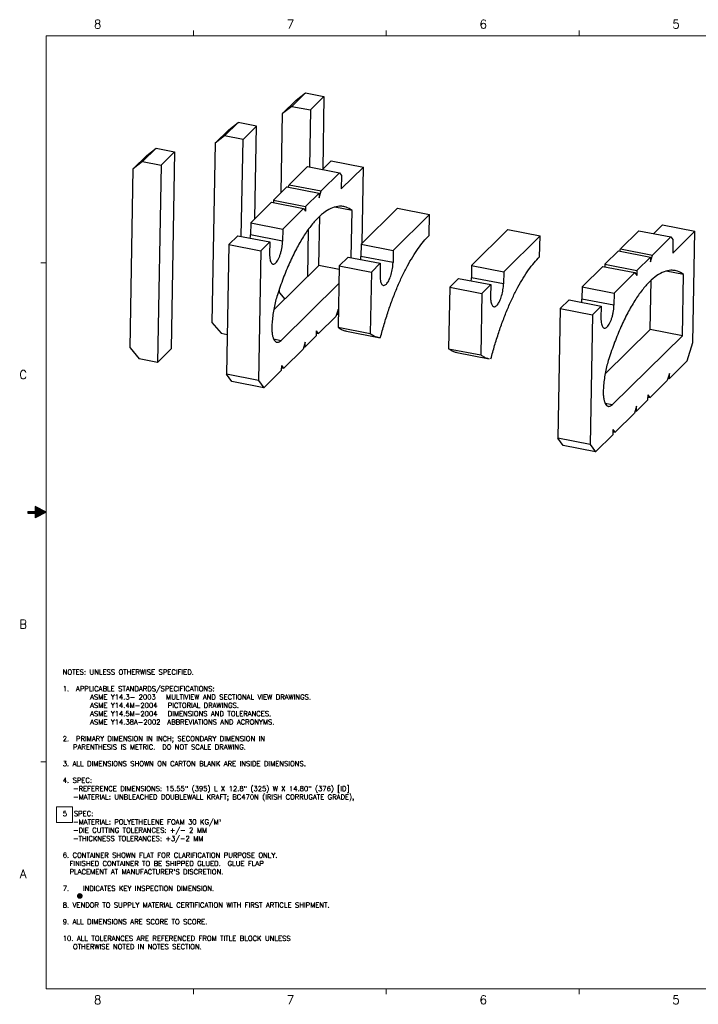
# Model space of a CAD drawing. Header units: inches. Extents: x 0.4 to 33.6, y 0.1 to 21.9.
# Tile 1 of 3: x 0.4 to 15.4, y 0.2 to 21.9. Entities that reach past the tile are written whole.
import ezdxf
from ezdxf.enums import TextEntityAlignment as Align

# ---------------------------------------------------------------- set-up
doc = ezdxf.new("R2010")
doc.units = ezdxf.units.IN
doc.header["$LTSCALE"] = 1.87
doc.header["$MEASUREMENT"] = 0
doc.layers.get('0').update_dxf_attribs({"linetype": 'CONTINUOUS'})
for name, color, linetype in [('BRDR', 5, 'CONTINUOUS'), ('DIM', 7, 'CONTINUOUS'), ('DRAW', 4, 'CONTINUOUS'), ('NOTES', 7, 'CONTINUOUS'), ('OBJECT', 4, 'CONTINUOUS')]:
    doc.layers.add(name, color=color, linetype=linetype)
doc.styles.add('ROMANS', font='ROMANS.shx')
doc.styles.add('SIMPLEX', font='simplex_.ttf')

# ---------------------------------------------------------------- blocks, each defined once
blk = doc.blocks.new('AROW')
at = {"layer": 'BRDR'}
for p, q in [((0, 3.552713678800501e-15), (-0.07749389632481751, 0.1500000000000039)), ((-0.07749389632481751, 0.1500000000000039), (-0.009999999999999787, 0.1500000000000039)), ((-0.009999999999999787, 0.2500000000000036), (-0.009999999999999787, 0.1500000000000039)), ((-0.009999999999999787, 0.2500000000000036), (0.009999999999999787, 0.2500000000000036)), ((0, 0.1900000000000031), (0, 1.77635683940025e-15)), ((0, 0), (0, 0.1900000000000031)), ((0, 3.552713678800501e-15), (0.07749389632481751, 0.1500000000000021)), ((0.009999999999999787, 0.2500000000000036), (0.009999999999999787, 0.1500000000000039)), ((0.009999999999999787, 0.1500000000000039), (0.07749389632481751, 0.1500000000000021))]:
    blk.add_line(p, q, dxfattribs=at)
for points in [[(-0.07749389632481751, 0.1500000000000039), (0, 3.552713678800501e-15), (-0.009999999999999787, 0.1500000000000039)], [(-0.009999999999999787, 0.2500000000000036), (0.009999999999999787, 0.2500000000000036), (0.009999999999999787, 0.1500000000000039)], [(-0.009999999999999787, 0.2500000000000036), (-0.009999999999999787, 0.1500000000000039), (0.009999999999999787, 0.1500000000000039)], [(0.07749389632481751, 0.1500000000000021), (0, 3.552713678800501e-15), (-0.009999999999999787, 0.1500000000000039)]]:
    blk.add_solid(points, dxfattribs=at)
blk = doc.blocks.new('AROW1')
at = {"layer": 'OBJECT', "color": 5}
blk.add_line((-1.77635683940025e-15, -0.1200000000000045), (-1.77635683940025e-15, -3.552713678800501e-15), dxfattribs=at)
at = {"layer": 'OBJECT', "xscale": -1.608466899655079, "yscale": 1.608466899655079, "zscale": 1.608466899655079, "rotation": 180}
blk.add_blockref('AROW', (0, 0), dxfattribs=at)
blk = doc.blocks.new('ANSI_D1')
at = {"layer": 'OBJECT', "color": 5, "lineweight": 0}
for p, q in [((33, 21.5), (1, 21.5)), ((1, 21.5), (1, 0.5)), ((33, 21.5), (1, 21.5)), ((1, 21.5), (1, 0.5)), ((4.25, 21.5), (4.25, 21.62)), ((4.25, 21.5), (4.25, 21.62)), ((8.5, 21.5), (8.5, 21.62)), ((8.5, 21.5), (8.5, 21.62)), ((8.5, 21.5), (8.5, 21.62)), ((8.5, 21.5), (8.5, 21.62)), ((12.75, 21.5), (12.75, 21.62)), ((12.75, 21.5), (12.75, 21.62)), ((0.8799999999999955, 16.5), (1, 16.5)), ((0.8799999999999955, 16.5), (1, 16.5)), ((0.8799999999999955, 5.499999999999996), (1, 5.499999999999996)), ((0.8799999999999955, 5.499999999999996), (1, 5.499999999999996)), ((1, 0.5), (33, 0.5)), ((1, 0.5), (33, 0.5)), ((4.25, 0.379999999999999), (4.25, 0.5)), ((4.25, 0.379999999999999), (4.25, 0.5)), ((8.5, 0.379999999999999), (8.5, 0.5)), ((8.5, 0.379999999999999), (8.5, 0.5)), ((8.5, 0.379999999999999), (8.5, 0.5)), ((8.5, 0.379999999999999), (8.5, 0.5)), ((12.75, 0.379999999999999), (12.75, 0.5)), ((12.75, 0.379999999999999), (12.75, 0.5))]:
    blk.add_line(p, q, dxfattribs=at)
at = {"layer": 'OBJECT', "color": 5, "lineweight": 0, "rotation": 270}
blk.add_blockref('AROW1', (1, 11), dxfattribs=at)
blk.add_blockref('AROW1', (1, 11), dxfattribs=at)
at = {"layer": 'DIM', "lineweight": 0}
for tag, height, style, p in [('REV', 0.120569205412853, 'ROMANS', (27.1855864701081, 20.80812567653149)), ('TITLE_1', 0.15, 'SIMPLEX', (28.45308122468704, 2.136250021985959)), ('DTOL_X', 0.14, 'SIMPLEX', (25.34738755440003, 1.987142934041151)), ('DTOL_XX', 0.14, 'SIMPLEX', (25.97028006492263, 1.987142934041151)), ('DTOL_XXX', 0.14, 'SIMPLEX', (26.60858689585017, 1.989450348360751)), ('TITLE_2', 0.15, 'SIMPLEX', (28.45308122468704, 1.876250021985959)), ('TITLE_3', 0.15, 'SIMPLEX', (28.45308122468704, 1.606250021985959)), ('HTOL', 0.14, 'SIMPLEX', (25.34950583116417, 1.346622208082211)), ('FTOL', 0.14, 'SIMPLEX', (25.96891441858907, 1.346622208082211)), ('ATOL', 0.14, 'SIMPLEX', (26.5867947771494, 1.346622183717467)), ('TITLE_4', 0.15, 'SIMPLEX', (28.4815597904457, 1.357158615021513)), ('D_SCALE', 0.14, 'SIMPLEX', (26.20295493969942, 1.098683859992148)), ('DWG-NO', 0.18, 'ROMANS', (31.25225756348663, 0.7143098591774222))]:
    blk.add_attdef(tag, text='', height=height, dxfattribs=dict(at, style=style)).set_placement(p, align=Align.CENTER)
for tag, p, height, style in [('ECO#', (30.17481511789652, 20.80922642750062), 0.1180482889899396, 'ROMANS'), ('INI', (31.94361387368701, 20.80795546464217), 0.1302147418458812, 'ROMANS'), ('D_DATE', (29.23928122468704, 1.08125002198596), 0.09, 'SIMPLEX'), ('C_DATE', (29.22403806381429, 0.8331121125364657), 0.09, 'ROMANS'), ('A_DATE', (29.22403806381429, 0.5831121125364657), 0.09, 'ROMANS'), ('SHT_NO', (32.12050562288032, 0.5349792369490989), 0.1, 'SIMPLEX')]:
    blk.add_attdef(tag, p, '', height=height, dxfattribs=dict(at, style=style))
at = {"layer": 'DIM', "lineweight": 0, "style": 'ROMANS', "width": 4.32757983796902}
blk.add_attdef('DATE', text='', height=0.1157464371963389, dxfattribs=at).set_placement((31.12711316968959, 20.80692107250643), (31.65186759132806, 20.80692107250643), align=Align.FIT)
at = {"layer": 'DIM', "lineweight": 0, "style": 'ROMANS'}
blk.add_attdef('ACAD_REF', text='', height=0.1, dxfattribs=at).set_placement((32.5600457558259, 1.128341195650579), align=Align.RIGHT)
at = {"layer": 'DIM', "color": 7, "lineweight": 0, "style": 'ROMANS'}
blk.add_attdef('REV', text='', height=0.14, dxfattribs=at).set_placement((32.71558122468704, 0.7368190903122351), align=Align.CENTER)
at = {"layer": 'OBJECT', "color": 5, "lineweight": 0, "style": 'SIMPLEX'}
for s, p in [('8', (2.135755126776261, 21.66164577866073)), ('8', (2.135755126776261, 21.66164577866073)), ('7', (6.385755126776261, 21.66164577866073)), ('7', (6.385755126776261, 21.66164577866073)), ('6', (10.63575512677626, 21.66164577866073)), ('6', (10.63575512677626, 21.66164577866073)), ('5', (14.88575512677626, 21.66164577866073)), ('5', (14.88575512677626, 21.66164577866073)), ('C', (0.4942973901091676, 13.93868140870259)), ('C', (0.4942973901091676, 13.93868140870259)), ('B', (0.4942973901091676, 8.438681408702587)), ('B', (0.4942973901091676, 8.438681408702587)), ('A', (0.4942973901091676, 2.938681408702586)), ('A', (0.4942973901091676, 2.938681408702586)), ('8', (2.13575512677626, 0.1616457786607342)), ('8', (2.13575512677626, 0.1616457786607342)), ('7', (6.38575512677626, 0.1616457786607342)), ('7', (6.38575512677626, 0.1616457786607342)), ('6', (10.63575512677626, 0.1616457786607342)), ('6', (10.63575512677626, 0.1616457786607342)), ('5', (14.88575512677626, 0.1616457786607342)), ('5', (14.88575512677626, 0.1616457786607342))]:
    blk.add_text(s, height=0.19, dxfattribs=at).set_placement(p, align=Align.CENTER)

msp = doc.modelspace()

# ---------------------------------------------------------------- linework, layer by layer
at = {"layer": 'DIM', "const_width": 0.06245}
msp.add_lwpolyline([(1.710514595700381, 2.545133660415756, 1), (1.773064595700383, 2.545133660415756, 1)], format="xyb", close=True, dxfattribs=at)
at = {"layer": 'DRAW', "linetype": 'Continuous'}
for p, q in [((6.717453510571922, 20.24128420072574), (6.418802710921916, 19.94525768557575)), ((6.510088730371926, 20.08031948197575), (6.717453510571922, 20.24128420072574)), ((6.717453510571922, 20.24128420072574), (7.125135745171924, 20.16250712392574)), ((6.510088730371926, 20.08031948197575), (6.211437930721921, 19.78429296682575)), ((6.826484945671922, 19.86648060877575), (7.125135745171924, 20.16250712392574)), ((7.125135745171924, 20.16250712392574), (7.096919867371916, 18.55817006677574)), ((6.180834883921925, 18.04422298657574), (6.211437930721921, 19.78429296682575)), ((6.418802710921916, 19.94525768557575), (6.211437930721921, 19.78429296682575)), ((6.418802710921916, 19.94525768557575), (6.826484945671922, 19.86648060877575)), ((6.826484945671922, 19.86648060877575), (6.80437037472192, 18.60906002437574)), ((4.933147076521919, 19.29265439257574), (5.231797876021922, 19.58868090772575)), ((5.024433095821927, 19.42771618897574), (5.231797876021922, 19.58868090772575)), ((5.639480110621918, 19.50990383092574), (5.231797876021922, 19.58868090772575)), ((4.725782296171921, 19.13168967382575), (5.024433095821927, 19.42771618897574)), ((5.639480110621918, 19.50990383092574), (5.340829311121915, 19.21387731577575)), ((5.603640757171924, 17.47210074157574), (5.639480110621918, 19.50990383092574)), ((4.725782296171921, 19.13168967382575), (4.65638405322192, 15.18574925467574)), ((4.933147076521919, 19.29265439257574), (4.725782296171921, 19.13168967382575)), ((5.340829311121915, 19.21387731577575), (4.933147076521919, 19.29265439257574)), ((5.303281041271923, 17.07890632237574), (5.340829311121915, 19.21387731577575)), ((3.425203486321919, 19.02561457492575), (3.126552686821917, 18.72958805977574)), ((3.217838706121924, 18.86464985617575), (3.425203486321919, 19.02561457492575)), ((3.425203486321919, 19.02561457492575), (3.832885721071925, 18.94683749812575)), ((3.53423492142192, 18.65081098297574), (3.832885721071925, 18.94683749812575)), ((3.832885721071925, 18.94683749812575), (3.756440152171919, 14.60019056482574)), ((3.217838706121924, 18.86464985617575), (2.919187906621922, 18.56862334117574)), ((3.126552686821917, 18.72958805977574), (2.919187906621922, 18.56862334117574)), ((3.126552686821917, 18.72958805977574), (3.53423492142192, 18.65081098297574)), ((7.285757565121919, 18.74534842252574), (7.092158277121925, 18.55345031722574)), ((7.285757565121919, 18.74534842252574), (7.994019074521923, 18.60848994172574)), ((2.84978966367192, 14.62268292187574), (2.919187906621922, 18.56862334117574)), ((3.53423492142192, 18.65081098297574), (3.457789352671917, 14.30416404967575)), ((6.759438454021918, 18.61774228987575), (6.355161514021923, 18.21701778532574)), ((6.759438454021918, 18.61774228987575), (7.467699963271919, 18.48088380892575)), ((7.467699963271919, 18.48088380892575), (7.063423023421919, 18.08015930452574)), ((7.467699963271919, 18.48088380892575), (7.511669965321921, 18.41945698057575)), ((7.994019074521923, 18.60848994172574), (7.506495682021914, 18.12525048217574)), ((7.964464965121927, 16.92806188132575), (7.994019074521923, 18.60848994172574)), ((7.511669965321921, 18.41945698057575), (7.506495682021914, 18.12525048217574)), ((6.309277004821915, 18.17153646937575), (6.011348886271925, 17.87622628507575)), ((6.309277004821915, 18.17153646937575), (7.017538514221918, 18.03467798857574)), ((6.339104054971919, 18.16577294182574), (6.355161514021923, 18.21701778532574)), ((6.355161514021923, 18.21701778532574), (7.063423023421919, 18.08015930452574)), ((7.017538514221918, 18.03467798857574), (6.719610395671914, 17.73936780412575)), ((7.015657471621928, 17.92772309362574), (7.063423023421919, 18.08015930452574)), ((7.017538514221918, 18.03467798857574), (7.015657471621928, 17.92772309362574)), ((5.965464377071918, 17.83074496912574), (5.509452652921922, 17.37874028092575)), ((5.965464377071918, 17.83074496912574), (6.673725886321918, 17.69388648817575)), ((6.011348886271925, 17.87622628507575), (6.010396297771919, 17.82206270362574)), ((6.011348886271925, 17.87622628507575), (6.719610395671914, 17.73936780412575)), ((6.673725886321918, 17.69388648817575), (6.217714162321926, 17.24188180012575)), ((6.673725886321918, 17.69388648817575), (6.717729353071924, 17.63241290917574)), ((6.719610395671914, 17.73936780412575), (6.717729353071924, 17.63241290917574)), ((7.744118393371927, 17.65250160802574), (7.362492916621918, 17.72624369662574)), ((7.725826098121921, 16.61241321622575), (7.744118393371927, 17.65250160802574)), ((8.744378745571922, 17.70112245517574), (7.944577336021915, 16.90834900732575)), ((8.744378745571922, 17.70112245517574), (9.452640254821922, 17.56426397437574)), ((5.509452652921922, 17.37874028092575), (5.504750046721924, 17.11135304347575)), ((5.509452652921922, 17.37874028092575), (6.217714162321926, 17.24188180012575)), ((7.012087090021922, 16.43782455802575), (7.031175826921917, 17.52319812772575)), ((9.452640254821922, 17.56426397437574), (8.652838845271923, 16.77149052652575)), ((9.444458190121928, 17.09903691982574), (9.452640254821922, 17.56426397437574)), ((6.217714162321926, 17.24188180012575), (6.213011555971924, 16.97449456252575)), ((6.780211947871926, 17.23542707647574), (6.761862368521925, 16.19208154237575)), ((11.18010735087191, 17.23046280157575), (10.38030594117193, 16.43768935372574)), ((11.18010735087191, 17.23046280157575), (11.88836886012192, 17.09360432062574)), ((14.06599740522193, 17.20600896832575), (13.66172046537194, 16.80528446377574)), ((14.06599740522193, 17.20600896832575), (14.77425891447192, 17.06915048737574)), ((14.59231651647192, 17.33361510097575), (14.39871722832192, 17.14171699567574)), ((14.59231651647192, 17.33361510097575), (15.30057802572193, 17.19675662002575)), ((15.30057802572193, 17.19675662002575), (14.81305463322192, 16.71351716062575)), ((15.25739303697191, 14.74128533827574), (15.30057802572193, 17.19675662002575)), ((5.222674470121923, 17.09448205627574), (5.027263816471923, 16.90078850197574)), ((5.222674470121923, 17.09448205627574), (5.930935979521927, 16.95762357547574)), ((6.213011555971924, 16.97449456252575), (5.504750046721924, 17.11135304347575)), ((5.930935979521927, 16.95762357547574), (5.735525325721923, 16.76393002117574)), ((5.930935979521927, 16.95762357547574), (5.926233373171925, 16.69023633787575)), ((11.88836886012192, 17.09360432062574), (11.08856745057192, 16.30083087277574)), ((11.88018679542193, 16.62837726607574), (11.88836886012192, 17.09360432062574)), ((14.77425891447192, 17.06915048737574), (14.36998197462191, 16.66842598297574)), ((14.77425891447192, 17.06915048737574), (14.81822891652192, 17.00772365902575)), ((14.81822891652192, 17.00772365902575), (14.81305463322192, 16.71351716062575)), ((5.027263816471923, 16.90078850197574), (4.977024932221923, 14.04423716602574)), ((5.027263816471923, 16.90078850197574), (5.735525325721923, 16.76393002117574)), ((5.735525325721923, 16.76393002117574), (5.685286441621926, 13.90737868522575)), ((7.944577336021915, 16.90834900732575), (7.939859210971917, 16.64007939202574)), ((7.944577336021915, 16.90834900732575), (8.652838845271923, 16.77149052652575)), ((8.652838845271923, 16.77149052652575), (8.64812072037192, 16.50322091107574)), ((13.61583595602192, 16.75980314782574), (13.31790783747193, 16.46449296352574)), ((13.61583595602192, 16.75980314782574), (14.32409746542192, 16.62294466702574)), ((13.64566300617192, 16.75403962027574), (13.66172046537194, 16.80528446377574)), ((13.66172046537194, 16.80528446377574), (14.36998197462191, 16.66842598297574)), ((7.659038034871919, 16.62531877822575), (7.462365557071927, 16.43037448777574)), ((7.659038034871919, 16.62531877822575), (8.367299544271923, 16.48846029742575)), ((8.64812072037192, 16.50322091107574), (7.939859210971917, 16.64007939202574)), ((14.32409746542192, 16.62294466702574), (14.02616934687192, 16.32763448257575)), ((14.32221642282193, 16.51598977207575), (14.36998197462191, 16.66842598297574)), ((14.32409746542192, 16.62294466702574), (14.32221642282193, 16.51598977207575)), ((6.016527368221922, 15.46009603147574), (7.012087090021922, 16.43782455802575)), ((7.460971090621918, 16.35108599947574), (7.012087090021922, 16.43782455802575)), ((7.462365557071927, 16.43037448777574), (7.438551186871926, 15.07630437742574)), ((7.462365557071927, 16.43037448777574), (8.17062706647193, 16.29351600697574)), ((8.17062706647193, 16.29351600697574), (8.146812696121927, 14.93944589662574)), ((8.367299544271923, 16.48846029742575), (8.17062706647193, 16.29351600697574)), ((8.367299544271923, 16.48846029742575), (8.362581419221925, 16.22019068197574)), ((10.38030594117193, 16.43768935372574), (10.37558781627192, 16.16941973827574)), ((10.38030594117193, 16.43768935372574), (11.08856745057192, 16.30083087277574)), ((11.08856745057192, 16.30083087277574), (11.08384932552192, 16.03256125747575)), ((13.27202332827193, 16.41901164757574), (12.81601160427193, 15.96700695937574)), ((13.27202332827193, 16.41901164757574), (13.98028483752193, 16.28215316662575)), ((13.31790783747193, 16.46449296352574), (13.31695524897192, 16.41032938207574)), ((13.31790783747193, 16.46449296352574), (14.02616934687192, 16.32763448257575)), ((13.98028483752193, 16.28215316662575), (13.52427311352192, 15.83014847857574)), ((13.98028483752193, 16.28215316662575), (14.02428830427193, 16.22067958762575)), ((14.02616934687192, 16.32763448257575), (14.02428830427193, 16.22067958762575)), ((15.05067734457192, 16.24076828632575), (14.66905186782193, 16.31451037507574)), ((10.09476664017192, 16.15465912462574), (9.898094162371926, 15.95971483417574)), ((10.09476664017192, 16.15465912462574), (10.80302814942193, 16.01780064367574)), ((11.08384932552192, 16.03256125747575), (10.37558781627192, 16.16941973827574)), ((14.31864604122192, 15.02609123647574), (14.33773477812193, 16.11146480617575)), ((15.02690755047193, 14.88923275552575), (15.05067734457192, 16.24076828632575)), ((6.142039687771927, 15.83835254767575), (6.143573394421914, 15.92555814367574)), ((6.179412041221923, 14.78762880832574), (7.45551535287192, 16.04087618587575)), ((9.898094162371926, 15.95971483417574), (9.874279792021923, 14.60564472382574)), ((9.898094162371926, 15.95971483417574), (10.60635567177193, 15.82285635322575)), ((10.80302814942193, 16.01780064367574), (10.60635567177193, 15.82285635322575)), ((10.80302814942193, 16.01780064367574), (10.79831002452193, 15.74953102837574)), ((12.81601160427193, 15.96700695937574), (12.81130899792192, 15.69961972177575)), ((12.81601160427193, 15.96700695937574), (13.52427311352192, 15.83014847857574)), ((6.142039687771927, 15.83835254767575), (6.259067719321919, 15.69829230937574)), ((10.60635567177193, 15.82285635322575), (10.58254130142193, 14.46878624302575)), ((12.52923342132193, 15.68274873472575), (12.33382276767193, 15.48905518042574)), ((12.52923342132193, 15.68274873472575), (13.23749493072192, 15.54589025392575)), ((13.51957050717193, 15.56276124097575), (12.81130899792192, 15.69961972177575)), ((13.52427311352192, 15.83014847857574), (13.51957050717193, 15.56276124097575)), ((7.435799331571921, 15.46732391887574), (7.388033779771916, 15.31488770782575)), ((7.433918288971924, 15.36036902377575), (7.435799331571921, 15.46732391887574)), ((12.33382276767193, 15.48905518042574), (12.28358388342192, 12.63250384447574)), ((12.33382276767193, 15.48905518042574), (13.04208427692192, 15.35219669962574)), ((13.23749493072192, 15.54589025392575), (13.04208427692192, 15.35219669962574)), ((13.23749493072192, 15.54589025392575), (13.23279232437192, 15.27850301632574)), ((7.008052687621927, 14.93824556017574), (7.388033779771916, 15.31488770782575)), ((7.404091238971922, 15.36613255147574), (7.433918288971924, 15.36036902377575)), ((7.433918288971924, 15.36036902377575), (7.443717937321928, 15.37008256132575)), ((13.04208427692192, 15.35219669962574), (12.99184539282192, 12.49564536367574)), ((4.65638405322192, 15.18574925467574), (4.856701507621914, 14.94600745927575)), ((6.962168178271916, 14.89276424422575), (6.964049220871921, 14.99971913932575)), ((7.008052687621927, 14.93824556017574), (6.964049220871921, 14.99971913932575)), ((7.438551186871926, 15.07630437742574), (8.146812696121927, 14.93944589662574)), ((7.619706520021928, 14.99200865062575), (8.327968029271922, 14.85515016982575)), ((13.32308631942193, 14.04836270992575), (14.31864604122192, 15.02609123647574)), ((15.02690755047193, 14.88923275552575), (14.31864604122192, 15.02609123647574)), ((4.856701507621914, 14.94600745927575), (4.992423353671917, 14.91978171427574)), ((6.013377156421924, 14.81971198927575), (6.179412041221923, 14.78762880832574)), ((6.709803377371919, 14.64261700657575), (6.962168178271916, 14.89276424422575)), ((6.963120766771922, 14.94692782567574), (7.008052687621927, 14.93824556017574)), ((13.48597099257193, 13.37589548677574), (15.02690755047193, 14.88923275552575)), ((2.84978966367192, 14.62268292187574), (3.050107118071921, 14.38294112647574)), ((3.457789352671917, 14.30416404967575), (3.756440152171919, 14.60019056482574)), ((6.238053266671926, 14.17501222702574), (6.663918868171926, 14.59713569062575)), ((6.711684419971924, 14.74957190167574), (6.663918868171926, 14.59713569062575)), ((6.679976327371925, 14.64838053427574), (6.709803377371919, 14.64261700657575)), ((6.709803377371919, 14.64261700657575), (6.711684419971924, 14.74957190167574)), ((9.874279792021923, 14.60564472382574), (10.58254130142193, 14.46878624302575)), ((15.13000231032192, 14.33473796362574), (15.25739303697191, 14.74128533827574)), ((3.457789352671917, 14.30416404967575), (3.050107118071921, 14.38294112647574)), ((10.05543512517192, 14.52134899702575), (10.76369663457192, 14.38449051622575)), ((14.74047724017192, 13.94863570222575), (15.13000231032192, 14.33473796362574)), ((5.802643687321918, 13.74342864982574), (6.192168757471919, 14.12953091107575)), ((6.192168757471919, 14.12953091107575), (6.19404980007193, 14.23648580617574)), ((6.193121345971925, 14.18369449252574), (6.238053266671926, 14.17501222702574)), ((6.238053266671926, 14.17501222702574), (6.19404980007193, 14.23648580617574)), ((5.094382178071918, 13.88028713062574), (4.977024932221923, 14.04423716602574)), ((5.685286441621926, 13.90737868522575), (4.977024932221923, 14.04423716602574)), ((5.685286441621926, 13.90737868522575), (5.802643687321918, 13.74342864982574)), ((14.31461163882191, 13.52651223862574), (14.69459273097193, 13.90315438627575)), ((14.74235828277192, 14.05559059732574), (14.69459273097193, 13.90315438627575)), ((14.71065019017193, 13.95439922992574), (14.74047724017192, 13.94863570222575)), ((14.74047724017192, 13.94863570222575), (14.74235828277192, 14.05559059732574)), ((5.802643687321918, 13.74342864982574), (5.094382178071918, 13.88028713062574)), ((14.01636232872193, 13.23088368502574), (14.26872712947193, 13.48103092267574)), ((14.26872712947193, 13.48103092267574), (14.27060817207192, 13.58798581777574)), ((14.26967971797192, 13.53519450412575), (14.31461163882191, 13.52651223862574)), ((14.31461163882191, 13.52651223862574), (14.27060817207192, 13.58798581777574)), ((13.31993610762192, 13.40797866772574), (13.48597099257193, 13.37589548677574)), ((14.01824337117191, 13.33783858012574), (13.97047781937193, 13.18540236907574)), ((13.98653527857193, 13.23664721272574), (14.01636232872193, 13.23088368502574)), ((14.01636232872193, 13.23088368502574), (14.01824337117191, 13.33783858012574)), ((13.54461221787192, 12.76327890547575), (13.97047781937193, 13.18540236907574)), ((13.49872770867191, 12.71779758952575), (13.50060875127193, 12.82475248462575)), ((13.54461221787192, 12.76327890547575), (13.50060875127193, 12.82475248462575)), ((12.99184539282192, 12.49564536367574), (12.28358388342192, 12.63250384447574)), ((12.40094112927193, 12.46855380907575), (12.28358388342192, 12.63250384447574)), ((13.10920263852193, 12.33169532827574), (13.49872770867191, 12.71779758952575)), ((13.49968029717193, 12.77196117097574), (13.54461221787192, 12.76327890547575)), ((13.10920263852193, 12.33169532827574), (12.40094112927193, 12.46855380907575)), ((12.99184539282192, 12.49564536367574), (13.10920263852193, 12.33169532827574))]:
    msp.add_line(p, q, dxfattribs=at)
for centre, radius, start, end in [((4.618773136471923, 17.12811469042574), 0.8861354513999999, 354.3440222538, 358.9161601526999), ((11.92533208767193, 15.71638136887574), 0.8861354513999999, 354.3440222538, 358.9161601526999), ((8.402660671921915, 15.24168543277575), 0.3936765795, 259.0597579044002, 265.4445602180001)]:
    msp.add_arc(centre, radius, start, end, dxfattribs=at)
for points, start_tangent, end_tangent in [([(7.562286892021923, 17.73722203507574), (7.468266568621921, 17.74407012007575), (7.316270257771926, 17.71117984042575), (7.158153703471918, 17.62626957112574), (6.996496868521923, 17.49072477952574), (6.833937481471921, 17.30675712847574), (6.673127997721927, 17.07736838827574), (6.516692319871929, 16.80630145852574), (6.367182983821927, 16.49797929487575), (6.227039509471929, 16.15743274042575), (6.098548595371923, 15.79021843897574)], (-0.9821196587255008, 0.1882577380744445), (-0.3066038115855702, -0.951837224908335)), ([(7.744118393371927, 17.65250160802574), (7.611662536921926, 17.72440374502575), (7.562286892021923, 17.73722203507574)], (-0.7908500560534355, 0.6120099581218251), (-0.9821196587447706, 0.1882577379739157)), ([(5.999595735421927, 16.47006788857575), (6.019722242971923, 16.47056967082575), (6.048788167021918, 16.48510583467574), (6.078764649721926, 16.51481891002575), (6.108341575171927, 16.55841029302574), (6.13622628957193, 16.61397483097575), (6.161200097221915, 16.67908408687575), (6.182171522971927, 16.75089247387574), (6.198224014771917, 16.82626162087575), (6.208656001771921, 16.90189753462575), (6.213011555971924, 16.97449456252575)], (0.9841218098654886, -0.1774944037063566), (0.0175845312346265, 0.9998453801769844)), ([(8.371393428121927, 14.84925249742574), (8.452859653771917, 15.14430302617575), (8.542407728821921, 15.42983079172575), (8.639255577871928, 15.70334211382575), (8.742557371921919, 15.96244825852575), (8.851410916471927, 16.20488630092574), (8.964865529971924, 16.42853888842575), (9.081930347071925, 16.63145273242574), (9.20158297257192, 16.81185566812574), (9.322778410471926, 16.96817213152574), (9.444458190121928, 17.09903691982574)], (0.2499730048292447, 0.9682528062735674), (0.7183279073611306, 0.6957046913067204)), ([(5.926233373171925, 16.69023633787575), (5.928144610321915, 16.62385103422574), (5.936239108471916, 16.56657881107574), (5.950163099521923, 16.52092273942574), (5.969308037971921, 16.48887820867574), (5.992837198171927, 16.47184571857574), (5.999595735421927, 16.47006788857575)], (-0.01758453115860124, -0.9998453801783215), (0.9841218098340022, -0.1774944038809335)), ([(7.935915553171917, 16.57182143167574), (7.936352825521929, 16.57651979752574), (7.939859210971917, 16.64007939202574)], (0.09509362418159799, 0.9954683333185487), (0.01758453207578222, 0.9998453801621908)), ([(8.43563276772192, 16.00088095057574), (8.436473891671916, 16.00072555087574), (8.460650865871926, 16.00289224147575), (8.486350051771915, 16.01727789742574), (8.512696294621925, 16.04339263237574), (8.538792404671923, 16.08034714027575), (8.56374971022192, 16.12688297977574), (8.586718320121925, 16.18141542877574), (8.606916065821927, 16.24208744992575), (8.623655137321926, 16.30683293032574), (8.63636550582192, 16.37344704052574), (8.644614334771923, 16.43966131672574), (8.64812072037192, 16.50322091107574)], (0.981389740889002, -0.1920264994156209), (0.0175845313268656, 0.9998453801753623)), ([(10.80712203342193, 14.37859284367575), (10.88858825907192, 14.67364337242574), (10.97813633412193, 14.95917113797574), (11.07498418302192, 15.23268246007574), (11.17828597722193, 15.49178860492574), (11.28713952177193, 15.73422664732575), (11.40059413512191, 15.95787923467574), (11.51765895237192, 16.16079307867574), (11.63731157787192, 16.34119601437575), (11.75850701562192, 16.49751247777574), (11.88018679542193, 16.62837726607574)], (0.2499730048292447, 0.9682528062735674), (0.7183279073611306, 0.6957046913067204)), ([(14.86884584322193, 16.32548871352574), (14.77482551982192, 16.33233679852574), (14.62282920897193, 16.29944651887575), (14.46471265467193, 16.21453624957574), (14.30305581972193, 16.07899145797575), (14.14049643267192, 15.89502380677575), (13.97968694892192, 15.66563506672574), (13.82325127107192, 15.39456813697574), (13.67374193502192, 15.08624597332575), (13.53359846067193, 14.74569941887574), (13.40510754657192, 14.37848511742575)], (-0.9821196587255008, 0.1882577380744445), (-0.3066038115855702, -0.951837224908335)), ([(15.05067734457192, 16.24076828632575), (14.91822148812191, 16.31267042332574), (14.86884584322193, 16.32548871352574)], (-0.7908500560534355, 0.6120099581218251), (-0.9821196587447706, 0.1882577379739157)), ([(8.362581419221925, 16.22019068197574), (8.36393688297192, 16.16145021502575), (8.370108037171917, 16.10952921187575), (8.380884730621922, 16.06619577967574), (8.395899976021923, 16.03292558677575), (8.414642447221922, 16.01085160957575), (8.43563276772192, 16.00088095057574)], (-0.01758453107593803, -0.9998453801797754), (0.9813897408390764, -0.1920264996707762)), ([(10.37164415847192, 16.10116177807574), (10.37208143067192, 16.10586014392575), (10.37558781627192, 16.16941973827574)], (0.09509362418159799, 0.9954683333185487), (0.01758453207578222, 0.9998453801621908)), ([(10.87136137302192, 15.53022129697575), (10.87220249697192, 15.53006589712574), (10.89637947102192, 15.53223258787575), (10.92207865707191, 15.54661824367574), (10.94842489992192, 15.57273297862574), (10.97452100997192, 15.60968748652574), (10.99947831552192, 15.65622332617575), (11.02244692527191, 15.71075577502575), (11.04264467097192, 15.77142779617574), (11.05938374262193, 15.83617327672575), (11.07209411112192, 15.90278738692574), (11.08034294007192, 15.96900166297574), (11.08384932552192, 16.03256125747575)], (0.981389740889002, -0.1920264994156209), (0.0175845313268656, 0.9998453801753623)), ([(6.098548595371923, 15.79021843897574), (6.058173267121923, 15.65057450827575), (6.025052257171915, 15.50522117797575), (6.000045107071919, 15.35793059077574), (5.983800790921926, 15.21252516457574), (5.976740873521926, 15.07277839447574)], (-0.3066038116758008, -0.9518372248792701), (-0.01758453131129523, -0.9998453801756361)), ([(10.79831002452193, 15.74953102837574), (10.79966548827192, 15.69079056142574), (10.80583664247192, 15.63886955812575), (10.81661333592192, 15.59553612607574), (10.83162858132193, 15.56226593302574), (10.85037105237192, 15.54019195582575), (10.87136137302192, 15.53022129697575)], (-0.01758453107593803, -0.9998453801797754), (0.9813897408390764, -0.1920264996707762)), ([(13.30615468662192, 15.05833456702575), (13.32628119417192, 15.05883634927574), (13.35534711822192, 15.07337251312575), (13.38532360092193, 15.10308558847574), (13.41490052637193, 15.14667697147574), (13.44278524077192, 15.20224150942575), (13.46775904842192, 15.26735076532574), (13.48873047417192, 15.33915915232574), (13.50478296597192, 15.41452829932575), (13.51521495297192, 15.49016421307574), (13.51957050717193, 15.56276124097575)], (0.9841218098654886, -0.1774944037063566), (0.0175845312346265, 0.9998453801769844)), ([(13.23279232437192, 15.27850301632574), (13.23470356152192, 15.21211771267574), (13.24279805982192, 15.15484548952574), (13.25672205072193, 15.10918941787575), (13.27586698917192, 15.07714488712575), (13.29939614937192, 15.06011239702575), (13.30615468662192, 15.05833456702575)], (-0.01758453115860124, -0.9998453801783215), (0.9841218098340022, -0.1774944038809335)), ([(5.976740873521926, 15.07277839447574), (5.979104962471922, 14.98053653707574), (5.989492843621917, 14.89986452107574), (6.007507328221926, 14.83384683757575), (6.032459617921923, 14.78500770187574), (6.063395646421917, 14.75521448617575), (6.085362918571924, 14.74693697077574)], (-0.01758453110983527, -0.9998453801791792), (0.9805501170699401, -0.1962688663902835)), ([(7.438551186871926, 15.07630437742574), (7.509926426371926, 15.03051132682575), (7.584910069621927, 15.00039730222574), (7.61968522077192, 14.99202214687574)], (0.7918575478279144, -0.6107058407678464), (0.9818361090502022, -0.1897310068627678)), ([(6.085362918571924, 14.74693697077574), (6.099132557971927, 14.74560633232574), (6.138303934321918, 14.75655059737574), (6.179412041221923, 14.78762880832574)], (0.9805501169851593, -0.1962688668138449), (0.713467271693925, 0.7006885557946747)), ([(8.146812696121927, 14.93944589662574), (8.21818793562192, 14.89365284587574), (8.293171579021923, 14.86353882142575), (8.327946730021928, 14.85516366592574)], (0.7918575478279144, -0.6107058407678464), (0.9818361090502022, -0.1897310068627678)), ([(9.874279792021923, 14.60564472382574), (9.945655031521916, 14.55985167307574), (10.02063867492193, 14.52973764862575), (10.05541382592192, 14.52136249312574)], (0.7918575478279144, -0.6107058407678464), (0.9818361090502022, -0.1897310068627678)), ([(10.58254130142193, 14.46878624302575), (10.65391654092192, 14.42299319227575), (10.72890018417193, 14.39287916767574), (10.76367533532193, 14.38450401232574)], (0.7918575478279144, -0.6107058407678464), (0.9818361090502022, -0.1897310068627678)), ([(13.40510754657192, 14.37848511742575), (13.36473221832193, 14.23884118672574), (13.33161120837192, 14.09348785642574), (13.30660405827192, 13.94619726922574), (13.29035974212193, 13.80079184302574), (13.28329982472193, 13.66104507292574)], (-0.3066038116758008, -0.9518372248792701), (-0.01758453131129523, -0.9998453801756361)), ([(13.28329982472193, 13.66104507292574), (13.28566391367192, 13.56880321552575), (13.29605179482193, 13.48813119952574), (13.31406627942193, 13.42211351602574), (13.33901856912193, 13.37327438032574), (13.36995459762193, 13.34348116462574), (13.39192186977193, 13.33520364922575)], (-0.01758453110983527, -0.9998453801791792), (0.9805501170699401, -0.1962688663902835)), ([(13.39192186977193, 13.33520364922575), (13.40569150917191, 13.33387301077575), (13.44486288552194, 13.34481727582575), (13.48597099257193, 13.37589548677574)], (0.9805501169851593, -0.1962688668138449), (0.713467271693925, 0.7006885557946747))]:
    msp.add_spline(points, degree=3, dxfattribs=dict(at, start_tangent=start_tangent, end_tangent=end_tangent))
at = {"layer": 'NOTES', "lineweight": 0}
msp.add_lwpolyline([(1.231653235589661, 4.161606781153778), (1.581653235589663, 4.161606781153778), (1.581653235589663, 4.511606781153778), (1.231653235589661, 4.511606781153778)], close=True, dxfattribs=at)

# ---------------------------------------------------------------- block references
at = {"lineweight": 0}
msp.add_blockref('ANSI_D1', (0, 0), dxfattribs=at)

# ---------------------------------------------------------------- texts
at = {"layer": 'NOTES', "lineweight": 0, "insert": (1.366017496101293, 7.533560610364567), "char_height": 0.11, "width": 8.917784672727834, "attachment_point": 1, "style": 'ROMANS'}
msp.add_mtext('NOTES: UNLESS OTHERWISE SPECIFIED.\\P\\P1.  APPLICABLE STANDARDS/SPECIFICATIONS:\\P        ASME Y14.3- 2003   MULTIVIEW AND SECTIONAL VIEW DRAWINGS.\\P        ASME Y14.4M-2004   PICTORIAL DRAWINGS.\\P        ASME Y14.5M-2004   DIMENSIONS AND TOLERANCES.\\P        ASME Y14.38A-2002  ABBREVIATIONS AND ACRONYMS.\\P\\P2.  PRIMARY DIMENSION IN INCH; SECONDARY DIMENSION IN \\P   PARENTHESIS IS METRIC.  DO NOT SCALE DRAWING.\\P\\P3. ALL DIMENSIONS SHOWN ON CARTON BLANK ARE INSIDE DIMENSIONS.\\P\\P4. SPEC: \\P   -REFERENCE DIMENSIONS: 15.55" (395) L X 12.8" (325) W X 14.80" (376) [ID]\\P   -MATERIAL: UNBLEACHED DOUBLEWALL KRAFT; BC470N (IRISH CORRUGATE GRADE), \\P\\P5  SPEC:\\P   -MATERIAL: POLYETHELENE FOAM 30 KG/M{\\fISOCPEUR|b0|i0|c0|p34;³} \\P   -DIE CUTTING TOLERANCES: +/- 2 MM\\P   -THICKNESS TOLERANCES: +3/-2 MM\\P\\P6. CONTAINER SHOWN FLAT FOR CLARIFICATION PURPOSE ONLY.\\P  FINISHED CONTAINER TO BE SHIPPED GLUED.  GLUE FLAP \\P  PLACEMENT AT MANUFACTURER\'S DISCRETION.\\P\\P7.    INDICATES KEY INSPECTION DIMENSION.\\P\\P8. VENDOR TO SUPPLY MATERIAL CERTIFICATION WITH FIRST ARTICLE SHIPMENT.\\P\\P9. ALL DIMENSIONS ARE SCORE TO SCORE.\\P\\P10. ALL TOLERANCES ARE REFERENCED FROM TITLE BLOCK UNLESS    \\P   OTHERWISE NOTED IN NOTES SECTION.', dxfattribs=at)

doc.saveas('drawing.dxf')
